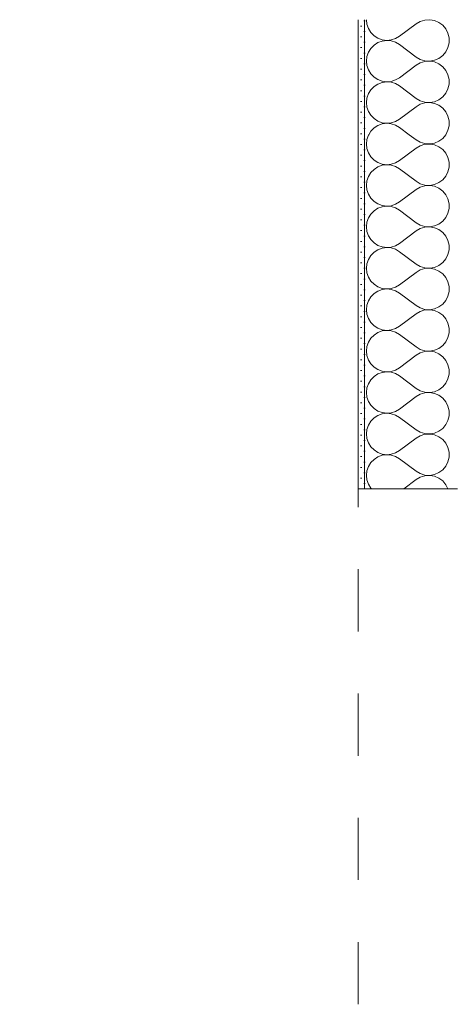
# Model space of a CAD drawing. Header units: metres. Extents: x 0 to 114, y 1 to 7.
# Tile 26 of 50: x 12.413 to 13.111, y 1.3 to 2.885. Entities that reach past the tile are written whole.
import ezdxf

# ---------------------------------------------------------------- set-up
doc = ezdxf.new("R2010")
doc.units = ezdxf.units.M
doc.header["$MEASUREMENT"] = 0
doc.linetypes.add('Strichlinie eng', pattern=[0.023, 0.015, -0.008])
for name, color, linetype in [('152 - Bemaßung_ Beschriftung.Ausbau', 7, 'Continuous'), ('603 - Struktur.Bodenplatte_ Decke Roh', 7, 'Continuous'), ('604 - Struktur.Wand Aussen', 7, 'Continuous')]:
    doc.layers.add(name, color=color, linetype=linetype)
doc.styles.add('ERSTELLTER_STIL_1', font='txt')
doc.dimstyles.new('ERSTELLTER_STIL__2', dxfattribs={"dimtxt": 0.02, "dimasz": 0.01064, "dimexe": 0.18, "dimexo": 0.0625, "dimgap": 0, "dimtad": 1, "dimzin": 0, "dimdsep": 46, "dimtxsty": 'ERSTELLTER_STIL_1', "dimblk": 'ARROWHEAD_2', "dimblk1": 'ARROWHEAD_2', "dimblk2": 'ARROWHEAD_2', "dimcen": 0.09, "dimse1": 1, "dimse2": 1, "dimclrd": 7, "dimclre": 7, "dimclrt": 7, "dimazin": 0, "dimtfac": 1, "dimtdec": 4, "dimtmove": 0, "dimatfit": 3, "dimfxl": 1, "dimtolj": 1, "dimtzin": 0, "dimarcsym": 0})
pattern_1 = [(0, (13.112779, -3.915157), (0, 0.01732051), [0, -0.01]), (0, (13.117779, -3.906497), (0, 0.01732051), [0, -0.01])]

# ---------------------------------------------------------------- blocks, each defined once
blk = doc.blocks.new('*X79', base_point=(13.1128, -3.9152))
at = {"layer": '604 - Struktur.Wand Aussen', "color": 7, "linetype": 'Continuous', "lineweight": 5}
for p, q in [((12.9743, 2.6991), (12.9719, 2.6922)), ((12.9748, 2.6998), (12.9743, 2.6991)), ((13.0511, 2.6915), (13.04, 2.6998)), ((13.0877, 2.6893), (13.094, 2.6939)), ((13.094, 2.6939), (13.0989, 2.6998)), ((13.0989, 2.6998), (13.0989, 2.6998)), ((12.9719, 2.6922), (12.9711, 2.6848)), ((12.9711, 2.6848), (12.9719, 2.6775)), ((13.0511, 2.6782), (13.0244, 2.6582)), ((13.0511, 2.6915), (13.0578, 2.6876)), ((13.0578, 2.6821), (13.0511, 2.6782)), ((13.0578, 2.6876), (13.0652, 2.6854)), ((13.0652, 2.6843), (13.0578, 2.6821)), ((13.0652, 2.6854), (13.073, 2.6849)), ((13.073, 2.6848), (13.0652, 2.6843)), ((13.073, 2.6849), (13.0806, 2.6862)), ((13.0806, 2.6835), (13.073, 2.6848)), ((13.0806, 2.6862), (13.0877, 2.6893)), ((13.0877, 2.6804), (13.0806, 2.6835)), ((13.094, 2.6758), (13.0877, 2.6804)), ((12.9719, 2.6775), (12.9743, 2.6706)), ((12.9743, 2.6706), (12.9782, 2.6643)), ((12.9782, 2.6643), (12.9834, 2.659)), ((13.0989, 2.6699), (13.094, 2.6758)), ((13.1024, 2.6629), (13.0989, 2.6699)), ((13.1042, 2.6554), (13.1024, 2.6629)), ((12.9834, 2.659), (12.9895, 2.655)), ((12.9895, 2.648), (12.9834, 2.644)), ((12.9895, 2.655), (12.9965, 2.6525)), ((12.9965, 2.6505), (12.9895, 2.648)), ((12.9965, 2.6525), (13.0038, 2.6515)), ((13.0038, 2.6515), (12.9965, 2.6505)), ((13.0038, 2.6515), (13.0111, 2.6522)), ((13.0111, 2.6508), (13.0038, 2.6515)), ((13.0111, 2.6522), (13.0181, 2.6544)), ((13.0181, 2.6486), (13.0111, 2.6508)), ((13.0181, 2.6544), (13.0244, 2.6582)), ((13.0244, 2.6448), (13.0181, 2.6486)), ((13.1024, 2.6401), (13.1042, 2.6476)), ((13.1042, 2.6476), (13.1042, 2.6554)), ((12.9743, 2.6325), (12.9719, 2.6255)), ((12.9782, 2.6387), (12.9743, 2.6325)), ((12.9834, 2.644), (12.9782, 2.6387)), ((13.0511, 2.6248), (13.0244, 2.6448)), ((13.094, 2.6272), (13.0989, 2.6332)), ((13.0989, 2.6332), (13.1024, 2.6401)), ((12.9719, 2.6255), (12.9711, 2.6182)), ((12.9711, 2.6182), (12.9719, 2.6109)), ((13.0511, 2.6248), (13.0578, 2.6209)), ((13.0578, 2.6154), (13.0511, 2.6115)), ((13.0578, 2.6209), (13.0652, 2.6187)), ((13.0652, 2.6177), (13.0578, 2.6154)), ((13.0652, 2.6187), (13.073, 2.6182)), ((13.073, 2.6181), (13.0652, 2.6177)), ((13.073, 2.6182), (13.0806, 2.6196)), ((13.0806, 2.6168), (13.073, 2.6181)), ((13.0806, 2.6196), (13.0877, 2.6226)), ((13.0877, 2.6137), (13.0806, 2.6168)), ((13.0877, 2.6226), (13.094, 2.6272)), ((12.9719, 2.6109), (12.9743, 2.6039)), ((12.9743, 2.6039), (12.9782, 2.5976)), ((13.0511, 2.6115), (13.0244, 2.5915)), ((13.094, 2.6091), (13.0877, 2.6137)), ((13.0989, 2.6032), (13.094, 2.6091)), ((13.1024, 2.5963), (13.0989, 2.6032)), ((12.9782, 2.5976), (12.9834, 2.5924)), ((12.9834, 2.5924), (12.9895, 2.5884)), ((12.9895, 2.5884), (12.9965, 2.5858)), ((12.9965, 2.5839), (12.9895, 2.5813)), ((12.9965, 2.5858), (13.0038, 2.5848)), ((13.0038, 2.5848), (12.9965, 2.5839)), ((13.0038, 2.5848), (13.0111, 2.5855)), ((13.0111, 2.5842), (13.0038, 2.5848)), ((13.0111, 2.5855), (13.0181, 2.5878)), ((13.0181, 2.5819), (13.0111, 2.5842)), ((13.0181, 2.5878), (13.0244, 2.5915)), ((13.1042, 2.5887), (13.1024, 2.5963)), ((13.1042, 2.581), (13.1042, 2.5887)), ((12.9782, 2.5721), (12.9743, 2.5658)), ((12.9834, 2.5773), (12.9782, 2.5721)), ((12.9895, 2.5813), (12.9834, 2.5773)), ((13.0244, 2.5782), (13.0181, 2.5819)), ((13.0511, 2.5582), (13.0244, 2.5782)), ((13.0989, 2.5665), (13.1024, 2.5734)), ((13.1024, 2.5734), (13.1042, 2.581)), ((12.9719, 2.5588), (12.9711, 2.5515)), ((12.9711, 2.5515), (12.9719, 2.5442)), ((12.9743, 2.5658), (12.9719, 2.5588)), ((13.0511, 2.5582), (13.0578, 2.5543)), ((13.0578, 2.5543), (13.0652, 2.552)), ((13.0652, 2.552), (13.073, 2.5516)), ((13.073, 2.5515), (13.0652, 2.551)), ((13.073, 2.5516), (13.0806, 2.5529)), ((13.0806, 2.5501), (13.073, 2.5515)), ((13.0806, 2.5529), (13.0877, 2.5559)), ((13.0877, 2.5559), (13.094, 2.5606)), ((13.094, 2.5606), (13.0989, 2.5665)), ((12.9719, 2.5442), (12.9743, 2.5372)), ((12.9743, 2.5372), (12.9782, 2.531)), ((13.0511, 2.5448), (13.0244, 2.5248)), ((13.0578, 2.5487), (13.0511, 2.5448)), ((13.0652, 2.551), (13.0578, 2.5487)), ((13.0877, 2.5471), (13.0806, 2.5501)), ((13.094, 2.5425), (13.0877, 2.5471)), ((13.0989, 2.5365), (13.094, 2.5425)), ((13.1024, 2.5296), (13.0989, 2.5365)), ((12.9782, 2.531), (12.9834, 2.5257)), ((12.9834, 2.5257), (12.9895, 2.5217)), ((12.9895, 2.5217), (12.9965, 2.5191)), ((13.0111, 2.5188), (13.0181, 2.5211)), ((13.0181, 2.5211), (13.0244, 2.5248)), ((13.1042, 2.5221), (13.1024, 2.5296)), ((13.1042, 2.5143), (13.1042, 2.5221)), ((12.9782, 2.5054), (12.9743, 2.4991)), ((12.9834, 2.5107), (12.9782, 2.5054)), ((12.9895, 2.5147), (12.9834, 2.5107)), ((12.9965, 2.5172), (12.9895, 2.5147)), ((12.9965, 2.5191), (13.0038, 2.5182)), ((13.0038, 2.5182), (12.9965, 2.5172)), ((13.0038, 2.5182), (13.0111, 2.5188)), ((13.0111, 2.5175), (13.0038, 2.5182)), ((13.0181, 2.5153), (13.0111, 2.5175)), ((13.0244, 2.5115), (13.0181, 2.5153)), ((13.0511, 2.4915), (13.0244, 2.5115)), ((13.0989, 2.4998), (13.1024, 2.5068)), ((13.1024, 2.5068), (13.1042, 2.5143)), ((12.9719, 2.4922), (12.9711, 2.4848)), ((12.9743, 2.4991), (12.9719, 2.4922)), ((13.0511, 2.4915), (13.0578, 2.4876)), ((13.0806, 2.4862), (13.0877, 2.4893)), ((13.0877, 2.4893), (13.094, 2.4939)), ((13.094, 2.4939), (13.0989, 2.4998)), ((12.9711, 2.4848), (12.9719, 2.4775)), ((12.9719, 2.4775), (12.9743, 2.4706)), ((13.0511, 2.4782), (13.0244, 2.4582)), ((13.0578, 2.4821), (13.0511, 2.4782)), ((13.0578, 2.4876), (13.0652, 2.4854)), ((13.0652, 2.4843), (13.0578, 2.4821)), ((13.0652, 2.4854), (13.073, 2.4849)), ((13.073, 2.4848), (13.0652, 2.4843)), ((13.073, 2.4849), (13.0806, 2.4862)), ((13.0806, 2.4835), (13.073, 2.4848)), ((13.0877, 2.4804), (13.0806, 2.4835)), ((13.094, 2.4758), (13.0877, 2.4804)), ((13.0989, 2.4699), (13.094, 2.4758)), ((12.9743, 2.4706), (12.9782, 2.4643)), ((12.9782, 2.4643), (12.9834, 2.459)), ((12.9834, 2.459), (12.9895, 2.455)), ((13.0181, 2.4544), (13.0244, 2.4582)), ((13.1024, 2.4629), (13.0989, 2.4699)), ((13.1042, 2.4554), (13.1024, 2.4629)), ((12.9834, 2.444), (12.9782, 2.4387)), ((12.9895, 2.448), (12.9834, 2.444)), ((12.9895, 2.455), (12.9965, 2.4525)), ((12.9965, 2.4505), (12.9895, 2.448)), ((12.9965, 2.4525), (13.0038, 2.4515)), ((13.0038, 2.4515), (12.9965, 2.4505)), ((13.0038, 2.4515), (13.0111, 2.4522)), ((13.0111, 2.4508), (13.0038, 2.4515)), ((13.0111, 2.4522), (13.0181, 2.4544)), ((13.0181, 2.4486), (13.0111, 2.4508)), ((13.0244, 2.4448), (13.0181, 2.4486)), ((13.0511, 2.4248), (13.0244, 2.4448)), ((13.1024, 2.4401), (13.1042, 2.4476)), ((13.1042, 2.4476), (13.1042, 2.4554)), ((12.9719, 2.4255), (12.9711, 2.4182)), ((12.9743, 2.4325), (12.9719, 2.4255)), ((12.9782, 2.4387), (12.9743, 2.4325)), ((13.0511, 2.4248), (13.0578, 2.4209)), ((13.0877, 2.4226), (13.094, 2.4272)), ((13.094, 2.4272), (13.0989, 2.4332)), ((13.0989, 2.4332), (13.1024, 2.4401)), ((12.9711, 2.4182), (12.9719, 2.4109)), ((12.9719, 2.4109), (12.9743, 2.4039)), ((13.0511, 2.4115), (13.0244, 2.3915)), ((13.0578, 2.4154), (13.0511, 2.4115)), ((13.0578, 2.4209), (13.0652, 2.4187)), ((13.0652, 2.4177), (13.0578, 2.4154)), ((13.0652, 2.4187), (13.073, 2.4182)), ((13.073, 2.4181), (13.0652, 2.4177)), ((13.073, 2.4182), (13.0806, 2.4196)), ((13.0806, 2.4168), (13.073, 2.4181)), ((13.0806, 2.4196), (13.0877, 2.4226)), ((13.0877, 2.4137), (13.0806, 2.4168)), ((13.094, 2.4091), (13.0877, 2.4137)), ((13.0989, 2.4032), (13.094, 2.4091)), ((12.9743, 2.4039), (12.9782, 2.3976)), ((12.9782, 2.3976), (12.9834, 2.3924)), ((13.1024, 2.3963), (13.0989, 2.4032)), ((13.1042, 2.3887), (13.1024, 2.3963)), ((12.9834, 2.3773), (12.9782, 2.3721)), ((12.9834, 2.3924), (12.9895, 2.3884)), ((12.9895, 2.3813), (12.9834, 2.3773)), ((12.9895, 2.3884), (12.9965, 2.3858)), ((12.9965, 2.3839), (12.9895, 2.3813)), ((12.9965, 2.3858), (13.0038, 2.3848)), ((13.0038, 2.3848), (12.9965, 2.3839)), ((13.0038, 2.3848), (13.0111, 2.3855)), ((13.0111, 2.3842), (13.0038, 2.3848)), ((13.0111, 2.3855), (13.0181, 2.3878)), ((13.0181, 2.3819), (13.0111, 2.3842)), ((13.0181, 2.3878), (13.0244, 2.3915)), ((13.0244, 2.3782), (13.0181, 2.3819)), ((13.0511, 2.3582), (13.0244, 2.3782)), ((13.1024, 2.3734), (13.1042, 2.381)), ((13.1042, 2.381), (13.1042, 2.3887)), ((12.9743, 2.3658), (12.9719, 2.3588)), ((12.9782, 2.3721), (12.9743, 2.3658)), ((13.094, 2.3606), (13.0989, 2.3665)), ((13.0989, 2.3665), (13.1024, 2.3734)), ((12.9719, 2.3588), (12.9711, 2.3515)), ((12.9711, 2.3515), (12.9719, 2.3442)), ((13.0511, 2.3582), (13.0578, 2.3543)), ((13.0578, 2.3487), (13.0511, 2.3448)), ((13.0578, 2.3543), (13.0652, 2.352)), ((13.0652, 2.351), (13.0578, 2.3487)), ((13.0652, 2.352), (13.073, 2.3516)), ((13.073, 2.3515), (13.0652, 2.351)), ((13.073, 2.3516), (13.0806, 2.3529)), ((13.0806, 2.3501), (13.073, 2.3515)), ((13.0806, 2.3529), (13.0877, 2.3559)), ((13.0877, 2.3471), (13.0806, 2.3501)), ((13.0877, 2.3559), (13.094, 2.3606)), ((13.094, 2.3425), (13.0877, 2.3471)), ((12.9719, 2.3442), (12.9743, 2.3372)), ((12.9743, 2.3372), (12.9782, 2.331)), ((12.9782, 2.331), (12.9834, 2.3257)), ((13.0511, 2.3448), (13.0244, 2.3248)), ((13.0989, 2.3365), (13.094, 2.3425)), ((13.1024, 2.3296), (13.0989, 2.3365)), ((13.1042, 2.3221), (13.1024, 2.3296)), ((12.9834, 2.3257), (12.9895, 2.3217)), ((12.9895, 2.3147), (12.9834, 2.3107)), ((12.9895, 2.3217), (12.9965, 2.3191)), ((12.9965, 2.3172), (12.9895, 2.3147)), ((12.9965, 2.3191), (13.0038, 2.3182)), ((13.0038, 2.3182), (12.9965, 2.3172)), ((13.0038, 2.3182), (13.0111, 2.3188)), ((13.0111, 2.3175), (13.0038, 2.3182)), ((13.0111, 2.3188), (13.0181, 2.3211)), ((13.0181, 2.3153), (13.0111, 2.3175)), ((13.0181, 2.3211), (13.0244, 2.3248)), ((13.0244, 2.3115), (13.0181, 2.3153)), ((13.1024, 2.3068), (13.1042, 2.3143)), ((13.1042, 2.3143), (13.1042, 2.3221)), ((12.9743, 2.2991), (12.9719, 2.2922)), ((12.9782, 2.3054), (12.9743, 2.2991)), ((12.9834, 2.3107), (12.9782, 2.3054)), ((13.0511, 2.2915), (13.0244, 2.3115)), ((13.094, 2.2939), (13.0989, 2.2998)), ((13.0989, 2.2998), (13.1024, 2.3068)), ((12.9719, 2.2922), (12.9711, 2.2848)), ((12.9711, 2.2848), (12.9719, 2.2775)), ((13.0511, 2.2915), (13.0578, 2.2876)), ((13.0578, 2.2821), (13.0511, 2.2782)), ((13.0578, 2.2876), (13.0652, 2.2854)), ((13.0652, 2.2843), (13.0578, 2.2821)), ((13.0652, 2.2854), (13.073, 2.2849)), ((13.073, 2.2848), (13.0652, 2.2843)), ((13.073, 2.2849), (13.0806, 2.2862)), ((13.0806, 2.2835), (13.073, 2.2848)), ((13.0806, 2.2862), (13.0877, 2.2893)), ((13.0877, 2.2804), (13.0806, 2.2835)), ((13.0877, 2.2893), (13.094, 2.2939)), ((12.9719, 2.2775), (12.9743, 2.2706)), ((12.9743, 2.2706), (12.9782, 2.2643)), ((13.0511, 2.2782), (13.0244, 2.2582)), ((13.094, 2.2758), (13.0877, 2.2804)), ((13.0989, 2.2699), (13.094, 2.2758)), ((13.1024, 2.2629), (13.0989, 2.2699)), ((12.9782, 2.2643), (12.9834, 2.259)), ((12.9834, 2.259), (12.9895, 2.255)), ((12.9895, 2.255), (12.9965, 2.2525)), ((12.9965, 2.2505), (12.9895, 2.248)), ((12.9965, 2.2525), (13.0038, 2.2515)), ((13.0038, 2.2515), (12.9965, 2.2505)), ((13.0038, 2.2515), (13.0111, 2.2522)), ((13.0111, 2.2508), (13.0038, 2.2515)), ((13.0111, 2.2522), (13.0181, 2.2544)), ((13.0181, 2.2486), (13.0111, 2.2508)), ((13.0181, 2.2544), (13.0244, 2.2582)), ((13.1042, 2.2554), (13.1024, 2.2629)), ((13.1042, 2.2476), (13.1042, 2.2554)), ((12.9782, 2.2387), (12.9743, 2.2325)), ((12.9834, 2.244), (12.9782, 2.2387)), ((12.9895, 2.248), (12.9834, 2.244)), ((13.0244, 2.2448), (13.0181, 2.2486)), ((13.0511, 2.2248), (13.0244, 2.2448)), ((13.0989, 2.2332), (13.1024, 2.2401)), ((13.1024, 2.2401), (13.1042, 2.2476)), ((12.9719, 2.2255), (12.9711, 2.2182)), ((12.9743, 2.2325), (12.9719, 2.2255)), ((13.0511, 2.2248), (13.0578, 2.2209)), ((13.0578, 2.2209), (13.0652, 2.2187)), ((13.0652, 2.2187), (13.073, 2.2182)), ((13.073, 2.2182), (13.0806, 2.2196)), ((13.0806, 2.2196), (13.0877, 2.2226)), ((13.0877, 2.2226), (13.094, 2.2272)), ((13.094, 2.2272), (13.0989, 2.2332)), ((12.9711, 2.2182), (12.9719, 2.2109)), ((12.9719, 2.2109), (12.9743, 2.2039)), ((12.9743, 2.2039), (12.9782, 2.1976)), ((13.0511, 2.2115), (13.0244, 2.1915)), ((13.0578, 2.2154), (13.0511, 2.2115)), ((13.0652, 2.2177), (13.0578, 2.2154)), ((13.073, 2.2181), (13.0652, 2.2177)), ((13.0806, 2.2168), (13.073, 2.2181)), ((13.0877, 2.2137), (13.0806, 2.2168)), ((13.094, 2.2091), (13.0877, 2.2137)), ((13.0989, 2.2032), (13.094, 2.2091)), ((13.1024, 2.1963), (13.0989, 2.2032)), ((12.9782, 2.1976), (12.9834, 2.1924)), ((12.9834, 2.1924), (12.9895, 2.1884)), ((12.9895, 2.1884), (12.9965, 2.1858)), ((13.0111, 2.1855), (13.0181, 2.1878)), ((13.0181, 2.1878), (13.0244, 2.1915)), ((13.1042, 2.1887), (13.1024, 2.1963)), ((13.1042, 2.181), (13.1042, 2.1887)), ((12.9782, 2.1721), (12.9743, 2.1658)), ((12.9834, 2.1773), (12.9782, 2.1721)), ((12.9895, 2.1813), (12.9834, 2.1773)), ((12.9965, 2.1839), (12.9895, 2.1813)), ((12.9965, 2.1858), (13.0038, 2.1848)), ((13.0038, 2.1848), (12.9965, 2.1839)), ((13.0038, 2.1848), (13.0111, 2.1855)), ((13.0111, 2.1842), (13.0038, 2.1848)), ((13.0181, 2.1819), (13.0111, 2.1842)), ((13.0244, 2.1782), (13.0181, 2.1819)), ((13.0511, 2.1582), (13.0244, 2.1782)), ((13.0989, 2.1665), (13.1024, 2.1734)), ((13.1024, 2.1734), (13.1042, 2.181)), ((12.9719, 2.1588), (12.9711, 2.1515)), ((12.9743, 2.1658), (12.9719, 2.1588)), ((13.0511, 2.1582), (13.0578, 2.1543)), ((13.0806, 2.1529), (13.0877, 2.1559)), ((13.0877, 2.1559), (13.094, 2.1606)), ((13.094, 2.1606), (13.0989, 2.1665)), ((12.9711, 2.1515), (12.9719, 2.1442)), ((12.9719, 2.1442), (12.9743, 2.1372)), ((13.0511, 2.1448), (13.0311, 2.1298)), ((13.0578, 2.1487), (13.0511, 2.1448)), ((13.0578, 2.1543), (13.0652, 2.152)), ((13.0652, 2.151), (13.0578, 2.1487)), ((13.0652, 2.152), (13.073, 2.1516)), ((13.073, 2.1515), (13.0652, 2.151)), ((13.073, 2.1516), (13.0806, 2.1529)), ((13.0806, 2.1501), (13.073, 2.1515)), ((13.0877, 2.1471), (13.0806, 2.1501)), ((13.094, 2.1425), (13.0877, 2.1471)), ((13.0989, 2.1365), (13.094, 2.1425)), ((12.9743, 2.1372), (12.9782, 2.131)), ((12.9782, 2.131), (12.9793, 2.1298)), ((13.1023, 2.1298), (13.0989, 2.1365))]:
    blk.add_line(p, q, dxfattribs=at)
blk = doc.blocks.new('*X80', base_point=(13.1128, -3.9152))
at = {"layer": '604 - Struktur.Wand Aussen', "color": 7, "linetype": 'Continuous', "lineweight": 5}
for p, q in [((12.9711, 2.8848), (12.9719, 2.8775)), ((13.0652, 2.8843), (13.0578, 2.8821)), ((13.073, 2.8848), (13.0652, 2.8843)), ((13.0806, 2.8835), (13.073, 2.8848)), ((12.9719, 2.8775), (12.9743, 2.8706)), ((12.9743, 2.8706), (12.9782, 2.8643)), ((13.0511, 2.8782), (13.0244, 2.8582)), ((13.0578, 2.8821), (13.0511, 2.8782)), ((13.0877, 2.8804), (13.0806, 2.8835)), ((13.094, 2.8758), (13.0877, 2.8804)), ((13.0989, 2.8699), (13.094, 2.8758)), ((13.1024, 2.8629), (13.0989, 2.8699)), ((12.9782, 2.8643), (12.9834, 2.859)), ((12.9834, 2.859), (12.9895, 2.855)), ((12.9895, 2.855), (12.9965, 2.8525)), ((12.9965, 2.8525), (13.0038, 2.8515)), ((13.0038, 2.8515), (13.0111, 2.8522)), ((13.0111, 2.8522), (13.0181, 2.8544)), ((13.0181, 2.8544), (13.0244, 2.8582)), ((13.1042, 2.8554), (13.1024, 2.8629)), ((13.1042, 2.8476), (13.1042, 2.8554)), ((12.9782, 2.8387), (12.9743, 2.8325)), ((12.9834, 2.844), (12.9782, 2.8387)), ((12.9895, 2.848), (12.9834, 2.844)), ((12.9965, 2.8505), (12.9895, 2.848)), ((13.0038, 2.8515), (12.9965, 2.8505)), ((13.0111, 2.8508), (13.0038, 2.8515)), ((13.0181, 2.8486), (13.0111, 2.8508)), ((13.0244, 2.8448), (13.0181, 2.8486)), ((13.0511, 2.8248), (13.0244, 2.8448)), ((13.0989, 2.8332), (13.1024, 2.8401)), ((13.1024, 2.8401), (13.1042, 2.8476)), ((12.9719, 2.8255), (12.9711, 2.8182)), ((12.9743, 2.8325), (12.9719, 2.8255)), ((13.0511, 2.8248), (13.0578, 2.8209)), ((13.0578, 2.8209), (13.0652, 2.8187)), ((13.0806, 2.8196), (13.0877, 2.8226)), ((13.0877, 2.8226), (13.094, 2.8272)), ((13.094, 2.8272), (13.0989, 2.8332)), ((12.9711, 2.8182), (12.9719, 2.8109)), ((12.9719, 2.8109), (12.9743, 2.8039)), ((13.0511, 2.8115), (13.0244, 2.7915)), ((13.0578, 2.8154), (13.0511, 2.8115)), ((13.0652, 2.8177), (13.0578, 2.8154)), ((13.0652, 2.8187), (13.073, 2.8182)), ((13.073, 2.8181), (13.0652, 2.8177)), ((13.073, 2.8182), (13.0806, 2.8196)), ((13.0806, 2.8168), (13.073, 2.8181)), ((13.0877, 2.8137), (13.0806, 2.8168)), ((13.094, 2.8091), (13.0877, 2.8137)), ((13.0989, 2.8032), (13.094, 2.8091)), ((12.9743, 2.8039), (12.9782, 2.7976)), ((12.9782, 2.7976), (12.9834, 2.7924)), ((12.9834, 2.7924), (12.9895, 2.7884)), ((13.0181, 2.7878), (13.0244, 2.7915)), ((13.1024, 2.7963), (13.0989, 2.8032)), ((13.1042, 2.7887), (13.1024, 2.7963)), ((13.1042, 2.781), (13.1042, 2.7887)), ((12.9834, 2.7773), (12.9782, 2.7721)), ((12.9895, 2.7813), (12.9834, 2.7773)), ((12.9895, 2.7884), (12.9965, 2.7858)), ((12.9965, 2.7839), (12.9895, 2.7813)), ((12.9965, 2.7858), (13.0038, 2.7848)), ((13.0038, 2.7848), (12.9965, 2.7839)), ((13.0038, 2.7848), (13.0111, 2.7855)), ((13.0111, 2.7842), (13.0038, 2.7848)), ((13.0111, 2.7855), (13.0181, 2.7878)), ((13.0181, 2.7819), (13.0111, 2.7842)), ((13.0244, 2.7782), (13.0181, 2.7819)), ((13.0511, 2.7582), (13.0244, 2.7782)), ((13.0989, 2.7665), (13.1024, 2.7734)), ((13.1024, 2.7734), (13.1042, 2.781)), ((12.9719, 2.7588), (12.9711, 2.7515)), ((12.9743, 2.7658), (12.9719, 2.7588)), ((12.9782, 2.7721), (12.9743, 2.7658)), ((13.0511, 2.7582), (13.0578, 2.7543)), ((13.0877, 2.7559), (13.094, 2.7606)), ((13.094, 2.7606), (13.0989, 2.7665)), ((12.9711, 2.7515), (12.9719, 2.7442)), ((12.9719, 2.7442), (12.9743, 2.7372)), ((13.0511, 2.7448), (13.0244, 2.7248)), ((13.0578, 2.7487), (13.0511, 2.7448)), ((13.0578, 2.7543), (13.0652, 2.752)), ((13.0652, 2.751), (13.0578, 2.7487)), ((13.0652, 2.752), (13.073, 2.7516)), ((13.073, 2.7515), (13.0652, 2.751)), ((13.073, 2.7516), (13.0806, 2.7529)), ((13.0806, 2.7501), (13.073, 2.7515)), ((13.0806, 2.7529), (13.0877, 2.7559)), ((13.0877, 2.7471), (13.0806, 2.7501)), ((13.094, 2.7425), (13.0877, 2.7471)), ((13.0989, 2.7365), (13.094, 2.7425)), ((12.9743, 2.7372), (12.9782, 2.731)), ((12.9782, 2.731), (12.9834, 2.7257)), ((12.9834, 2.7257), (12.9895, 2.7217)), ((13.1024, 2.7296), (13.0989, 2.7365)), ((13.1042, 2.7221), (13.1024, 2.7296)), ((12.9834, 2.7107), (12.9782, 2.7054)), ((12.9895, 2.7147), (12.9834, 2.7107)), ((12.9895, 2.7217), (12.9965, 2.7191)), ((12.9965, 2.7172), (12.9895, 2.7147)), ((12.9965, 2.7191), (13.0038, 2.7182)), ((13.0038, 2.7182), (12.9965, 2.7172)), ((13.0038, 2.7182), (13.0111, 2.7188)), ((13.0111, 2.7175), (13.0038, 2.7182)), ((13.0111, 2.7188), (13.0181, 2.7211)), ((13.0181, 2.7153), (13.0111, 2.7175)), ((13.0181, 2.7211), (13.0244, 2.7248)), ((13.0244, 2.7115), (13.0181, 2.7153)), ((13.04, 2.6998), (13.0244, 2.7115)), ((13.1024, 2.7068), (13.1042, 2.7143)), ((13.1042, 2.7143), (13.1042, 2.7221)), ((12.9782, 2.7054), (12.9748, 2.6998)), ((13.0989, 2.6998), (13.1024, 2.7068))]:
    blk.add_line(p, q, dxfattribs=at)
blk = doc.blocks.new('*D90', base_point=(13.1128, -3.9152))
at = {"layer": '152 - Bemaßung_ Beschriftung.Ausbau', "color": 7, "linetype": 'Continuous', "lineweight": 5}
for p, q in [((13.9478, 2.1628), (13.9268, 2.1628)), ((13.9303, 2.1669), (13.9443, 2.1588)), ((13.9373, 2.1503), (13.9373, 2.1628)), ((13.9478, 2.1503), (13.9268, 2.1503)), ((13.9303, 2.1544), (13.9443, 2.1463)), ((13.9373, 2.1435), (13.9373, 2.1503))]:
    blk.add_line(p, q, dxfattribs=at)
at = {"layer": '152 - Bemaßung_ Beschriftung.Ausbau', "color": 7, "lineweight": 5, "insert": (13.9335, 2.1111), "char_height": 0.02, "attachment_point": 7, "rotation": 90, "style": 'ERSTELLTER_STIL_1'}
blk.add_mtext('\\A1;{\\pql;\\fArial|b0|i0|c0|p38;1\\fArial|b0|i0|c0|p38;\\A1{\\H.66x;\\S25^  ;}}', dxfattribs=at)
blk = doc.blocks.new('ARROWHEAD_2')
at = {"color": 0, "linetype": 'Continuous', "lineweight": 0}
for p, q in [((0, 0), (-1, 0)), ((-0.38, -0.66), (0.38, 0.66))]:
    blk.add_line(p, q, dxfattribs=at)
blk = doc.blocks.new('*D91', base_point=(13.1128, -3.9152))
at = {"layer": '152 - Bemaßung_ Beschriftung.Ausbau', "color": 7, "linetype": 'Continuous', "lineweight": 5}
for p, q in [((13.9478, 2.1898), (13.9268, 2.1898)), ((13.9303, 2.1939), (13.9443, 2.1858)), ((13.9373, 2.1628), (13.9373, 2.1898)), ((13.9478, 2.1628), (13.9268, 2.1628)), ((13.9303, 2.1669), (13.9443, 2.1588))]:
    blk.add_line(p, q, dxfattribs=at)
blk = doc.blocks.new('*D92', base_point=(13.1128, -3.9152))
at = {"layer": '152 - Bemaßung_ Beschriftung.Ausbau', "color": 7, "linetype": 'Continuous', "lineweight": 5}
for p, q in [((13.9373, 2.4498), (13.9373, 2.4567)), ((13.9478, 2.4498), (13.9268, 2.4498)), ((13.9443, 2.4458), (13.9303, 2.4539)), ((13.9373, 2.1898), (13.9373, 2.4498)), ((13.9478, 2.1898), (13.9268, 2.1898)), ((13.9303, 2.1939), (13.9443, 2.1858))]:
    blk.add_line(p, q, dxfattribs=at)
at = {"layer": '152 - Bemaßung_ Beschriftung.Ausbau', "color": 7, "lineweight": 5, "char_height": 0.02, "attachment_point": 7, "rotation": 90, "style": 'ERSTELLTER_STIL_1'}
for s, insert in [('\\A1;{\\pql;\\fArial|b0|i0|c0|p38;26}', (13.9333, 2.3173)), ('\\A1;{\\pql;\\fArial|b0|i0|c0|p38;2\\fArial|b0|i0|c0|p38;\\A1{\\H.66x;\\S7^  ;}}', (13.9333, 2.1939))]:
    blk.add_mtext(s, dxfattribs=dict(at, insert=insert))

msp = doc.modelspace()

# ---------------------------------------------------------------- hatches: boundary and pattern name
at = {"layer": '604 - Struktur.Wand Aussen', "linetype": 'Continuous', "lineweight": 5}
h = msp.add_hatch(dxfattribs=at)
h.set_pattern_fill('Verputz_0003', style=0, pattern_type=2)
h.set_pattern_definition(pattern_1)
h.paths.add_polyline_path([(12.9578, 2.6998), (12.9678, 2.6998), (12.9678, 2.8848), (12.9578, 2.8848)])
h = msp.add_hatch(dxfattribs=at)
h.set_pattern_fill('Verputz_0003', style=0, pattern_type=2)
h.set_pattern_definition(pattern_1)
h.paths.add_polyline_path([(12.9578, 2.6998), (12.9578, 2.1298), (12.9678, 2.1298), (12.9678, 2.6998)])

# ---------------------------------------------------------------- linework, layer by layer
at = {"layer": '603 - Struktur.Bodenplatte_ Decke Roh', "color": 252, "linetype": 'Strichlinie eng', "lineweight": 13, "true_color": 0x919191}
msp.add_lwpolyline([(12.9578, 1.3004), (12.9578, 2.1298)], dxfattribs=at)
at = {"layer": '604 - Struktur.Wand Aussen', "color": 7, "linetype": 'Continuous', "lineweight": 5}
for p, q in [((12.9578, 2.8848), (12.9578, 2.6998)), ((12.9678, 2.8848), (12.9678, 2.6998)), ((12.9578, 2.6998), (12.9578, 2.1298)), ((12.9678, 2.6998), (12.9678, 2.1298))]:
    msp.add_line(p, q, dxfattribs=at)
at = {"layer": '604 - Struktur.Wand Aussen', "color": 7, "linetype": 'Continuous', "lineweight": 5, "flags": 128}
msp.add_lwpolyline([(13.1178, 2.1298), (13.1078, 2.1298), (12.9678, 2.1298), (12.9578, 2.1298)], dxfattribs=at)

# ---------------------------------------------------------------- block references
at = {"layer": '604 - Struktur.Wand Aussen', "color": 7, "linetype": 'Continuous', "lineweight": 5}
for name in ['*X80', '*X79']:
    msp.add_blockref(name, (13.1128, -3.9152), dxfattribs=at)

# ---------------------------------------------------------------- dimensions: what is measured, and where the dimension line sits
at = {"layer": '152 - Bemaßung_ Beschriftung.Ausbau', "color": 7, "linetype": 'Continuous', "lineweight": 5}
for base, p1, p2, picture, middle in [((13.9373, 2.4498), (13.8228, 2.1898), (12.4128, 2.4498), '*D92', (13.9233, 2.3325)), ((13.9373, 2.1898), (12.9178, 2.1628), (13.8228, 2.1898), '*D91', (13.9233, 2.2285)), ((13.9373, 2.1628), (13.8623, 2.1503), (12.9178, 2.1628), '*D90', (13.9233, 2.1533))]:
    dim = msp.add_linear_dim(base=base, p1=p1, p2=p2, angle=90, dimstyle='ERSTELLTER_STIL__2', dxfattribs=at)
    dim.commit()
    dim.dimension.update_dxf_attribs({"geometry": picture, "text_midpoint": middle, "dimtype": 160, "text_rotation": 90})

doc.saveas('drawing.dxf')
